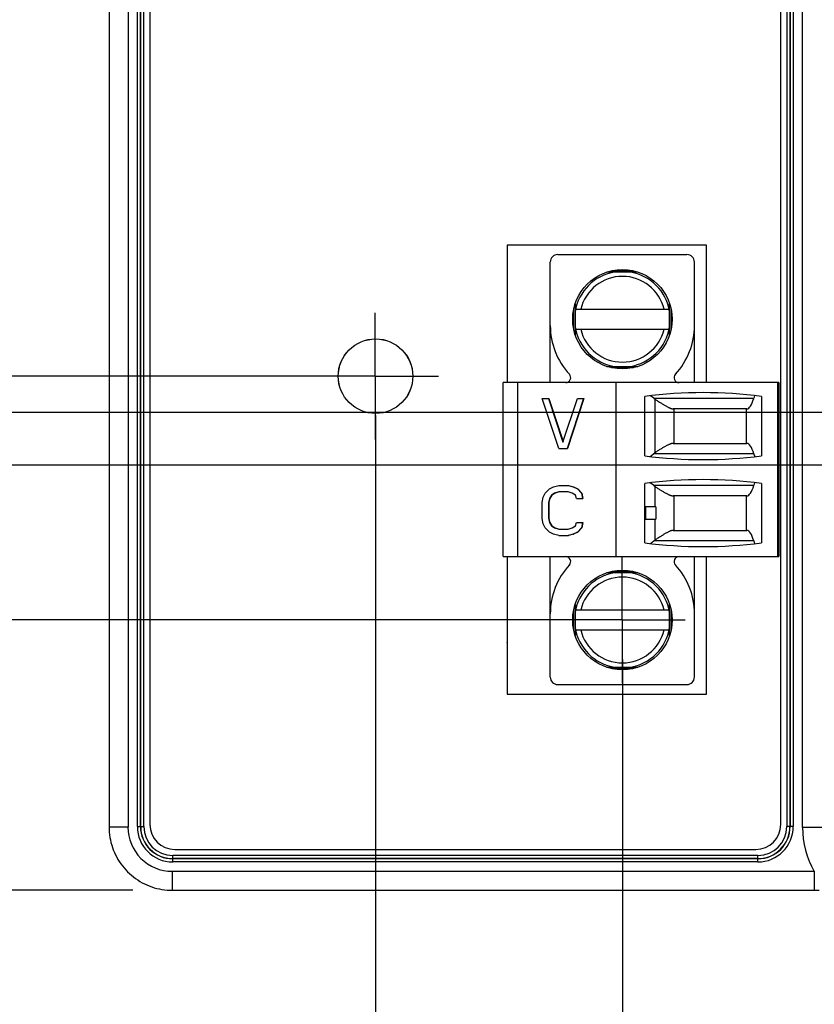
# Model space of a CAD drawing. Header units: inches. Extents: x 0 to 34, y 0 to 22.
# Tile 14 of 78: x 6.9 to 8.1, y 13.1 to 14.6. Entities that reach past the tile are written whole.
import ezdxf

# ---------------------------------------------------------------- set-up
doc = ezdxf.new("R2010")
doc.units = ezdxf.units.IN
doc.header["$LTSCALE"] = 1.87
doc.header["$MEASUREMENT"] = 0
doc.linetypes.add('CENTER', pattern=[0.6, 0.375, -0.075, 0.075, -0.075])
doc.layers.get('0').update_dxf_attribs({"linetype": 'CONTINUOUS'})
doc.layers.add('02___PRT_ALL_AXES', color=7, linetype='CONTINUOUS')
doc.layers.add('DIMENSIONS', color=7, linetype='CONTINUOUS')
doc.styles.get("Standard").update_dxf_attribs({"font": 'txt', "width": 0.8})
doc.dimstyles.new('DIMSTYLE_1', dxfattribs={"dimtxt": 0.15625, "dimasz": 0.1875, "dimexe": 0.125, "dimexo": 0.0625, "dimgap": 0.09, "dimtad": 0, "dimtih": 1, "dimtoh": 1, "dimzin": 4, "dimdsep": 46, "dimtxsty": 'STANDARD', "dimblk": 'CLOSED', "dimblk1": 'CLOSED', "dimblk2": 'CLOSED', "dimcen": 0.09, "dimadec": 0, "dimazin": 0, "dimtfac": 1, "dimtofl": 0, "dimtmove": 0, "dimatfit": 3, "dimldrblk": 'CLOSED', "dimfxl": 1, "dimtolj": 1, "dimtzin": 4, "dimarcsym": 0})

# ---------------------------------------------------------------- blocks, each defined once
blk = doc.blocks.new('*D5')
at = {"layer": 'DIMENSIONS', "color": 2, "linetype": 'CONTINUOUS'}
blk.add_line((7.4489, 13.9846), (7.4489, 12.546), dxfattribs=at)
at = {"layer": 'DIMENSIONS', "color": 2, "linetype": 'CONTINUOUS', "insert": (7.3708, 12.4679), "char_height": 0.15625, "width": 1.28125, "attachment_point": 3, "rotation": 90, "line_spacing_factor": 0.9}
blk.add_mtext('.42{\\Ftxt.shx;\\W1.000000;\\H0.156250; }[10,7]', dxfattribs=at)
blk = doc.blocks.new('_CLOSED')
at = {"color": 0, "linetype": 'BYBLOCK'}
for p, q in [((0, 0), (-1, 0.1667)), ((-1, 0.1667), (-1, -0.1667)), ((-1, -0.1667), (0, 0)), ((-1, 0), (0, 0))]:
    blk.add_line(p, q, dxfattribs=at)
blk = doc.blocks.new('*D6')
at = {"layer": 'DIMENSIONS', "color": 2, "linetype": 'CONTINUOUS'}
blk.add_line((7.8399, 13.5984), (7.8399, 12.546), dxfattribs=at)
at = {"layer": 'DIMENSIONS', "color": 2, "linetype": 'CONTINUOUS', "insert": (7.7618, 12.4679), "char_height": 0.15625, "width": 1.28125, "attachment_point": 3, "rotation": 90, "line_spacing_factor": 0.9}
blk.add_mtext('.81{\\Ftxt.shx;\\W1.000000;\\H0.156250; }[20,7]', dxfattribs=at)
blk = doc.blocks.new('*D7')
at = {"layer": 'DIMENSIONS', "color": 2, "linetype": 'CONTINUOUS'}
blk.add_line((8.5039, 13.6767), (8.5039, 12.546), dxfattribs=at)
at = {"layer": 'DIMENSIONS', "color": 2, "linetype": 'CONTINUOUS', "insert": (8.4258, 12.4679), "char_height": 0.15625, "width": 1.40625, "attachment_point": 3, "rotation": 90, "line_spacing_factor": 0.9}
blk.add_mtext('1.48{\\Ftxt.shx;\\W1.000000;\\H0.156250; }[37,5]', dxfattribs=at)
blk = doc.blocks.new('*D8')
at = {"layer": 'DIMENSIONS', "color": 2, "linetype": 'CONTINUOUS'}
blk.add_line((9.0253, 13.5038), (9.0253, 12.546), dxfattribs=at)
at = {"layer": 'DIMENSIONS', "color": 2, "linetype": 'CONTINUOUS', "insert": (8.9472, 12.4679), "char_height": 0.15625, "width": 1.40625, "attachment_point": 3, "rotation": 90, "line_spacing_factor": 0.9}
blk.add_mtext('2.00{\\Ftxt.shx;\\W1.000000;\\H0.156250; }[50,8]', dxfattribs=at)
blk = doc.blocks.new('*D11')
at = {"layer": 'DIMENSIONS', "color": 2, "linetype": 'CONTINUOUS'}
for p, q in [((6.733, 13.9063), (6.6979, 13.7947)), ((8.6329, 13.9063), (6.733, 13.9063)), ((6.6979, 13.7947), (6.355, 13.7947))]:
    blk.add_line(p, q, dxfattribs=at)
at = {"layer": 'DIMENSIONS', "color": 2, "linetype": 'CONTINUOUS', "insert": (6.2769, 13.8728), "char_height": 0.15625, "width": 1.40625, "attachment_point": 3, "rotation": 0, "line_spacing_factor": 0.9}
blk.add_mtext('2.77{\\Ftxt.shx;\\W1.000000;\\H0.156250; }[70,2]', dxfattribs=at)
blk = doc.blocks.new('*D12')
at = {"layer": 'DIMENSIONS', "color": 2, "linetype": 'CONTINUOUS'}
blk.add_line((8.3363, 13.9896), (6.355, 13.9896), dxfattribs=at)
at = {"layer": 'DIMENSIONS', "color": 2, "linetype": 'CONTINUOUS', "insert": (6.2769, 14.0677), "char_height": 0.15625, "width": 1.40625, "attachment_point": 3, "rotation": 0, "line_spacing_factor": 0.9}
blk.add_mtext('2.68{\\Ftxt.shx;\\W1.000000;\\H0.156250; }[68,1]', dxfattribs=at)
blk = doc.blocks.new('*D13')
at = {"layer": 'DIMENSIONS', "color": 2, "linetype": 'CONTINUOUS'}
for p, q in [((6.7622, 13.6609), (6.7053, 13.5608)), ((7.7774, 13.6609), (6.7622, 13.6609)), ((6.7053, 13.5608), (6.355, 13.5608))]:
    blk.add_line(p, q, dxfattribs=at)
at = {"layer": 'DIMENSIONS', "color": 2, "linetype": 'CONTINUOUS', "insert": (6.2769, 13.6389), "char_height": 0.15625, "width": 1.40625, "attachment_point": 3, "rotation": 0, "line_spacing_factor": 0.9}
blk.add_mtext('3.01{\\Ftxt.shx;\\W1.000000;\\H0.156250; }[76,5]', dxfattribs=at)
blk = doc.blocks.new('*D14')
at = {"layer": 'DIMENSIONS', "color": 2, "linetype": 'CONTINUOUS'}
for p, q in [((6.6263, 14.2061), (6.355, 14.2061)), ((6.7202, 14.0471), (6.6263, 14.2061)), ((7.3864, 14.0471), (6.7202, 14.0471))]:
    blk.add_line(p, q, dxfattribs=at)
at = {"layer": 'DIMENSIONS', "color": 2, "linetype": 'CONTINUOUS', "insert": (6.2769, 14.2842), "char_height": 0.15625, "width": 1.40625, "attachment_point": 3, "rotation": 0, "line_spacing_factor": 0.9}
blk.add_mtext('2.62{\\Ftxt.shx;\\W1.000000;\\H0.156250; }[66,7]', dxfattribs=at)
blk = doc.blocks.new('*D15')
at = {"layer": 'DIMENSIONS', "color": 2, "linetype": 'CONTINUOUS'}
blk.add_line((7.0644, 13.2328), (6.355, 13.2328), dxfattribs=at)
at = {"layer": 'DIMENSIONS', "color": 2, "linetype": 'CONTINUOUS', "insert": (6.2769, 13.3109), "char_height": 0.15625, "width": 1.40625, "attachment_point": 3, "rotation": 0, "line_spacing_factor": 0.9}
blk.add_mtext('3.44{\\Ftxt.shx;\\W1.000000;\\H0.156250; }[87,3]', dxfattribs=at)

msp = doc.modelspace()

# ---------------------------------------------------------------- linework, layer by layer
at = {"color": 7, "linetype": 'CONTINUOUS'}
for p, q in [((7.0269, 16.5714), (7.0269, 13.3328)), ((7.0569, 16.5714), (7.0569, 13.3328)), ((7.0717, 13.3337), (7.0717, 16.5705)), ((7.0766, 13.3337), (7.0766, 16.5705)), ((7.077, 13.3337), (7.077, 16.5705)), ((7.0819, 13.3337), (7.0819, 16.5705)), ((7.0915, 16.5673), (7.0915, 13.3369)), ((8.0907, 13.3369), (8.0907, 16.5673)), ((8.1003, 16.5705), (8.1003, 13.3337)), ((8.1053, 16.5705), (8.1053, 13.3337)), ((8.1056, 16.5705), (8.1056, 13.3337)), ((8.1105, 16.5705), (8.1105, 13.3337)), ((8.1254, 13.3322), (8.1254, 16.572)), ((7.6576, 14.2547), (7.6576, 14.0369)), ((7.973, 14.2547), (7.6576, 14.2547)), ((7.973, 14.0369), (7.973, 14.2547)), ((7.7375, 14.2397), (7.9422, 14.2397)), ((7.7257, 14.0369), (7.7257, 14.2278)), ((7.9541, 14.0369), (7.9541, 14.2278)), ((7.8644, 14.2121), (7.8153, 14.2121)), ((7.8224, 14.2141), (7.8574, 14.2141)), ((7.7651, 14.1618), (7.7651, 14.1128)), ((7.9147, 14.1128), (7.9147, 14.1618)), ((7.7631, 14.1199), (7.7631, 14.1547)), ((7.7658, 14.153), (7.914, 14.153)), ((7.9167, 14.1547), (7.9167, 14.1199)), ((7.7658, 14.1216), (7.914, 14.1216)), ((7.8153, 14.0625), (7.8644, 14.0625)), ((7.8574, 14.0605), (7.8224, 14.0605)), ((7.6509, 13.7613), (7.6509, 14.0369)), ((8.0879, 14.0369), (7.6509, 14.0369)), ((7.6745, 13.7613), (7.6745, 14.0369)), ((7.83, 13.7613), (7.83, 14.0369)), ((8.0859, 13.7613), (8.0859, 14.0369)), ((8.0879, 14.0369), (8.0879, 13.7613)), ((7.7392, 13.9328), (7.7129, 14.0115)), ((7.7129, 14.0115), (7.7233, 14.0115)), ((7.7228, 14.0115), (7.7457, 13.9428)), ((7.7233, 14.0115), (7.746, 13.9437)), ((7.7457, 13.9428), (7.7687, 14.0115)), ((7.7785, 14.0115), (7.7523, 13.9328)), ((7.7791, 14.0115), (7.7529, 13.9328)), ((7.7687, 14.0115), (7.7791, 14.0115)), ((7.8753, 13.921), (7.8753, 14.0151)), ((7.8897, 14.0121), (7.8845, 14.0161)), ((7.8897, 14.0121), (8.0478, 14.0121)), ((7.8916, 13.9259), (7.8916, 14.0106)), ((8.0604, 14.0151), (8.0604, 13.921)), ((8.0369, 13.9954), (7.9204, 13.9954)), ((7.9214, 13.9954), (7.9214, 13.9406)), ((8.0367, 13.9406), (8.0367, 13.9954)), ((7.7392, 13.9328), (7.7529, 13.9328)), ((7.9202, 13.9406), (8.037, 13.9406)), ((7.8841, 13.92), (7.889, 13.924)), ((8.048, 13.924), (7.889, 13.924)), ((7.7178, 13.862), (7.7244, 13.8687)), ((7.7244, 13.8687), (7.731, 13.872)), ((7.731, 13.872), (7.7392, 13.8737)), ((7.7392, 13.8737), (7.7545, 13.8737)), ((7.7539, 13.8737), (7.7621, 13.872)), ((7.7545, 13.8737), (7.7627, 13.872)), ((7.7621, 13.872), (7.7687, 13.8687)), ((7.7621, 13.872), (7.7627, 13.872)), ((7.7627, 13.872), (7.7693, 13.8687)), ((7.7687, 13.8687), (7.7753, 13.862)), ((7.7687, 13.8687), (7.7693, 13.8687)), ((7.7693, 13.8687), (7.7758, 13.862)), ((7.8753, 13.7832), (7.8753, 13.8773)), ((7.889, 13.8743), (7.8841, 13.8783)), ((7.889, 13.8743), (8.048, 13.8743)), ((7.8916, 13.8401), (7.8916, 13.8723)), ((8.0604, 13.8773), (8.0604, 13.7832)), ((7.7129, 13.8469), (7.7146, 13.8553)), ((7.7146, 13.8553), (7.7178, 13.862)), ((7.7244, 13.8536), (7.7228, 13.8469)), ((7.725, 13.8536), (7.7233, 13.8469)), ((7.7277, 13.8586), (7.7244, 13.8536)), ((7.7244, 13.8536), (7.725, 13.8536)), ((7.7283, 13.8586), (7.725, 13.8536)), ((7.7326, 13.862), (7.7277, 13.8586)), ((7.7277, 13.8586), (7.7283, 13.8586)), ((7.7332, 13.862), (7.7283, 13.8586)), ((7.7392, 13.8637), (7.7326, 13.862)), ((7.7326, 13.862), (7.7332, 13.862)), ((7.7397, 13.8637), (7.7332, 13.862)), ((7.7539, 13.8637), (7.7392, 13.8637)), ((7.7605, 13.862), (7.7539, 13.8637)), ((7.7654, 13.8586), (7.7605, 13.862)), ((7.7671, 13.8536), (7.7654, 13.8586)), ((7.7671, 13.8536), (7.7775, 13.8536)), ((7.7753, 13.862), (7.7769, 13.8536)), ((7.7753, 13.862), (7.7758, 13.862)), ((7.7758, 13.862), (7.7775, 13.8536)), ((8.037, 13.8576), (7.9202, 13.8576)), ((7.9214, 13.8576), (7.9214, 13.8028)), ((8.0367, 13.8028), (8.0367, 13.8576)), ((7.7129, 13.8218), (7.7129, 13.8469)), ((7.7228, 13.8469), (7.7228, 13.8218)), ((7.7228, 13.8469), (7.7233, 13.8469)), ((7.7233, 13.8469), (7.7233, 13.8218)), ((7.8754, 13.8204), (7.8754, 13.8401)), ((7.893, 13.8401), (7.8754, 13.8401)), ((7.8773, 13.8204), (7.8773, 13.8401)), ((7.893, 13.8401), (7.893, 13.8204)), ((7.7146, 13.8134), (7.7129, 13.8218)), ((7.7228, 13.8218), (7.7244, 13.8151)), ((7.7228, 13.8218), (7.7233, 13.8218)), ((7.7233, 13.8218), (7.725, 13.8151)), ((7.8754, 13.8204), (7.893, 13.8204)), ((7.8916, 13.7876), (7.8916, 13.8204)), ((7.7178, 13.8067), (7.7146, 13.8134)), ((7.7244, 13.8), (7.7178, 13.8067)), ((7.7244, 13.8151), (7.7277, 13.8101)), ((7.7244, 13.8151), (7.725, 13.8151)), ((7.725, 13.8151), (7.7283, 13.8101)), ((7.7277, 13.8101), (7.7326, 13.8067)), ((7.7277, 13.8101), (7.7283, 13.8101)), ((7.7283, 13.8101), (7.7332, 13.8067)), ((7.7326, 13.8067), (7.7392, 13.805)), ((7.7326, 13.8067), (7.7332, 13.8067)), ((7.7332, 13.8067), (7.7397, 13.805)), ((7.7392, 13.805), (7.7539, 13.805)), ((7.7539, 13.805), (7.7605, 13.8067)), ((7.7605, 13.8067), (7.7654, 13.8101)), ((7.7654, 13.8101), (7.7671, 13.8151)), ((7.7671, 13.8151), (7.7775, 13.8151)), ((7.7753, 13.8067), (7.7687, 13.8)), ((7.7758, 13.8067), (7.7693, 13.8)), ((7.7769, 13.8151), (7.7753, 13.8067)), ((7.7753, 13.8067), (7.7758, 13.8067)), ((7.7775, 13.8151), (7.7758, 13.8067)), ((7.9204, 13.8028), (8.0369, 13.8028)), ((7.731, 13.7967), (7.7244, 13.8)), ((7.7392, 13.795), (7.731, 13.7967)), ((7.7392, 13.795), (7.7545, 13.795)), ((7.7621, 13.7967), (7.7539, 13.795)), ((7.7627, 13.7967), (7.7545, 13.795)), ((7.7687, 13.8), (7.7621, 13.7967)), ((7.7621, 13.7967), (7.7627, 13.7967)), ((7.7693, 13.8), (7.7627, 13.7967)), ((7.7687, 13.8), (7.7693, 13.8)), ((7.8845, 13.7821), (7.8897, 13.7862)), ((8.0478, 13.7862), (7.8897, 13.7862)), ((7.6509, 13.7613), (8.0879, 13.7613)), ((7.6576, 13.7613), (7.6576, 13.5436)), ((7.7257, 13.5704), (7.7257, 13.7613)), ((7.9541, 13.5704), (7.9541, 13.7613)), ((7.973, 13.5436), (7.973, 13.7613)), ((7.8644, 13.7357), (7.8153, 13.7357)), ((7.8224, 13.7377), (7.8574, 13.7377)), ((7.7631, 13.6435), (7.7631, 13.6783)), ((7.7651, 13.6855), (7.7651, 13.6364)), ((7.9147, 13.6364), (7.9147, 13.6855)), ((7.9167, 13.6783), (7.9167, 13.6435)), ((7.914, 13.6767), (7.7658, 13.6767)), ((7.7658, 13.6452), (7.914, 13.6452)), ((7.6577, 13.6171), (7.6576, 13.6171)), ((7.6577, 13.5436), (7.6577, 13.6171)), ((7.8153, 13.5861), (7.8644, 13.5861)), ((7.8574, 13.5841), (7.8224, 13.5841)), ((7.7375, 13.5586), (7.9422, 13.5586)), ((7.6576, 13.5436), (7.973, 13.5436)), ((7.0569, 13.3328), (7.0269, 13.3328)), ((7.0717, 13.3337), (7.0819, 13.3337)), ((8.1105, 13.3337), (8.1003, 13.3337)), ((8.1648, 13.3322), (8.1254, 13.3322)), ((7.1277, 13.2777), (7.1277, 13.2879)), ((8.0545, 13.2879), (7.1277, 13.2879)), ((7.1309, 13.2975), (8.0513, 13.2975)), ((8.0545, 13.2777), (8.0545, 13.2879)), ((8.0545, 13.2829), (7.1277, 13.2829)), ((8.0545, 13.2826), (7.1277, 13.2826)), ((8.0545, 13.2777), (7.1277, 13.2777)), ((7.1269, 13.2628), (7.1269, 13.2328)), ((7.1269, 13.2628), (8.1439, 13.2628)), ((8.1439, 13.2628), (8.1439, 13.2328)), ((7.1269, 13.2328), (8.1514, 13.2328))]:
    msp.add_line(p, q, dxfattribs=at)
msp.add_lwpolyline([(7.0269, 13.3328), (7.0269, 13.3289), (7.0272, 13.3248), (7.0276, 13.3206), (7.0282, 13.3165), (7.0289, 13.3125), (7.0299, 13.3084), (7.031, 13.3044), (7.0322, 13.3005), (7.0336, 13.2966), (7.0352, 13.2928), (7.037, 13.289), (7.0389, 13.2853), (7.0409, 13.2817), (7.0431, 13.2782), (7.0454, 13.2748), (7.0479, 13.2714), (7.0505, 13.2682), (7.0533, 13.2651), (7.0561, 13.2621), (7.0591, 13.2592), (7.0622, 13.2565), (7.0654, 13.2539), (7.0688, 13.2514), (7.0722, 13.2491), (7.0757, 13.2469), (7.0793, 13.2448), (7.083, 13.2429), (7.0868, 13.2412), (7.0906, 13.2396), (7.0945, 13.2382), (7.0984, 13.2369), (7.1024, 13.2358), (7.1065, 13.2349), (7.1106, 13.2342), (7.1147, 13.2336), (7.1188, 13.2331), (7.1229, 13.2329), (7.1269, 13.2328)], dxfattribs=at)
for centre, radius in [((7.8399, 14.1373), 0.0787), ((7.4489, 14.0471), 0.0591), ((7.4489, 14.0471), 0.059), ((7.8399, 13.6609), 0.0787)]:
    msp.add_circle(centre, radius, dxfattribs=at)
for centre, radius, start, end in [((7.7375, 14.2278), 0.0118, 90, 180), ((7.9422, 14.2278), 0.0118, 0, 90), ((7.8399, 14.1373), 0.0758, 99.1563, 170.7983), ((7.8399, 14.1373), 0.0758, 9.2017, 80.8343), ((7.8399, 14.1373), 0.0679, 13.408, 166.592), ((7.8399, 14.1276), 0.1142, 180, 222.7041), ((7.8399, 14.1373), 0.0758, 189.2017, 260.8437), ((7.8399, 14.1373), 0.0679, 193.408, 346.592), ((7.8399, 14.1373), 0.0758, 279.1657, 350.7983), ((7.8399, 14.1276), 0.1142, 317.2959, 360), ((7.7502, 14.0448), 0.00787, 270, 42.7041), ((7.9296, 14.0448), 0.00787, 137.2959, 270), ((7.9678, 13.2933), 0.7277, 82.6956, 97.3044), ((7.9056, 14.032), 0.0256, 231.393, 236.8149), ((7.9678, 14.6427), 0.7277, 262.6956, 277.3044), ((7.9052, 13.9046), 0.0252, 122.4362, 129.9338), ((7.9678, 13.1555), 0.7277, 82.6956, 97.3044), ((7.9052, 13.8936), 0.0252, 230.0662, 237.5638), ((7.9055, 13.7664), 0.0253, 123.1581, 128.634), ((7.9678, 14.5049), 0.7277, 262.6956, 277.3044), ((7.7502, 13.7534), 0.00787, 317.2959, 90), ((7.9296, 13.7534), 0.00787, 90, 222.7041), ((7.8399, 13.6707), 0.1142, 137.2959, 180), ((7.8399, 13.6707), 0.1142, 0, 42.7041), ((7.8399, 13.6609), 0.0758, 99.1657, 170.7983), ((7.8399, 13.6609), 0.0679, 13.408, 166.592), ((7.8399, 13.6609), 0.0758, 9.2017, 80.8343), ((7.8399, 13.6609), 0.0758, 189.2017, 260.8437), ((7.8399, 13.6609), 0.0758, 279.1563, 350.7983), ((7.8399, 13.6609), 0.0679, 193.408, 346.592), ((7.4539, 13.6171), 0.2039, 0, 2.3719), ((7.7375, 13.5704), 0.0118, 180, 270), ((7.9422, 13.5704), 0.0118, 270, 360), ((7.1309, 13.3369), 0.0394, 180, 270), ((8.0513, 13.3369), 0.0394, 270, 360), ((7.1268, 13.3328), 0.07, 180.0017, 270.0058), ((7.1277, 13.3337), 0.056, 180, 270), ((7.1277, 13.3337), 0.0511, 180, 270), ((7.1277, 13.3337), 0.0508, 180, 270), ((7.1277, 13.3337), 0.0458, 180, 270), ((8.0545, 13.3337), 0.056, 270, 360), ((8.0545, 13.3337), 0.0511, 270, 360), ((8.0545, 13.3337), 0.0508, 270, 360), ((8.0545, 13.3337), 0.0458, 270, 360), ((8.2647, 13.3322), 0.1394, 179.9971, 209.8645)]:
    msp.add_arc(centre, radius, start, end, dxfattribs=at)
for centre, major_axis, start_param, end_param in [((8.0369, 14.0544), (0, 0.0591), -3.141593, -2.370847), ((8.0537, 13.9895), (0, 0.0315), 0.545915, 0.770746), ((8.037, 13.8816), (0, 0.0591), -0.770746, 0), ((8.0539, 13.9466), (0, 0.0315), -3.912338, -3.688548), ((8.037, 13.9166), (0, 0.0591), -3.141593, -2.370847), ((8.0539, 13.8517), (0, 0.0315), 0.546955, 0.770746), ((8.0369, 13.7438), (0, 0.0591), -0.770746, 0), ((8.0537, 13.8088), (0, 0.0315), -3.912338, -3.687508)]:
    msp.add_ellipse(centre, major_axis=major_axis, ratio=0.266667, start_param=start_param, end_param=end_param, dxfattribs=at)
for points in [[(7.8845, 14.0161), (7.8845, 14.0161), (7.8844, 14.0161), (7.8844, 14.0162)], [(7.884, 13.9199), (7.884, 13.9199), (7.884, 13.9199), (7.8841, 13.92)], [(7.8841, 13.8783), (7.884, 13.8783), (7.884, 13.8783), (7.884, 13.8783)], [(7.8844, 13.7821), (7.8844, 13.7821), (7.8845, 13.7821), (7.8845, 13.7821)]]:
    msp.add_open_spline(points, degree=3, dxfattribs=at)
for points, knots in [([(7.8916, 14.0106), (7.8932, 14.0096), (7.8954, 14.0081), (7.8984, 14.0062), (7.9006, 14.0048), (7.9027, 14.0035), (7.9048, 14.0022), (7.9067, 14.0011), (7.9086, 14), (7.9104, 13.999), (7.9122, 13.9981), (7.9136, 13.9974), (7.9146, 13.9969), (7.9154, 13.9966), (7.9161, 13.9963), (7.9168, 13.9961), (7.9175, 13.9959), (7.9181, 13.9957), (7.9188, 13.9955), (7.9193, 13.9954), (7.9199, 13.9954), (7.9203, 13.9954), (7.9204, 13.9954)], [0, 0, 0, 0, 0.167583, 0.24826, 0.326607, 0.402412, 0.475448, 0.545473, 0.612235, 0.675468, 0.734904, 0.790282, 0.816373, 0.84136, 0.86522, 0.887933, 0.909484, 0.929869, 0.949089, 0.967161, 0.984115, 1, 1, 1, 1]), ([(7.9202, 13.9406), (7.9201, 13.9406), (7.9197, 13.9406), (7.9191, 13.9406), (7.9185, 13.9405), (7.9179, 13.9403), (7.9173, 13.9402), (7.9166, 13.94), (7.9159, 13.9397), (7.9149, 13.9393), (7.9136, 13.9388), (7.912, 13.938), (7.9103, 13.9372), (7.9085, 13.9362), (7.9066, 13.9351), (7.9046, 13.934), (7.9026, 13.9328), (7.9005, 13.9315), (7.8984, 13.9302), (7.8954, 13.9283), (7.8931, 13.9269), (7.8916, 13.9259)], [0, 0, 0, 0, 0.016222, 0.033487, 0.051843, 0.071318, 0.091927, 0.113673, 0.136551, 0.160546, 0.211811, 0.26728, 0.326722, 0.389884, 0.456511, 0.526349, 0.599153, 0.67469, 0.75274, 0.8331, 1, 1, 1, 1]), ([(7.8916, 13.8723), (7.8931, 13.8713), (7.8954, 13.8699), (7.8984, 13.868), (7.9005, 13.8667), (7.9026, 13.8654), (7.9046, 13.8642), (7.9066, 13.8631), (7.9085, 13.862), (7.9103, 13.8611), (7.912, 13.8602), (7.9136, 13.8594), (7.9149, 13.8589), (7.9159, 13.8585), (7.9166, 13.8583), (7.9173, 13.8581), (7.9179, 13.8579), (7.9185, 13.8577), (7.9191, 13.8576), (7.9197, 13.8576), (7.9201, 13.8576), (7.9202, 13.8576)], [0, 0, 0, 0, 0.1669, 0.24726, 0.32531, 0.400847, 0.473651, 0.543489, 0.610116, 0.673278, 0.73272, 0.788189, 0.839454, 0.863449, 0.886327, 0.908073, 0.928682, 0.948157, 0.966513, 0.983778, 1, 1, 1, 1]), ([(7.9204, 13.8028), (7.9203, 13.8028), (7.9199, 13.8028), (7.9193, 13.8028), (7.9188, 13.8027), (7.9181, 13.8025), (7.9175, 13.8024), (7.9168, 13.8021), (7.9161, 13.8019), (7.9154, 13.8016), (7.9146, 13.8013), (7.9136, 13.8008), (7.9122, 13.8001), (7.9104, 13.7992), (7.9086, 13.7982), (7.9067, 13.7972), (7.9048, 13.796), (7.9027, 13.7947), (7.9006, 13.7934), (7.8984, 13.792), (7.8954, 13.7901), (7.8932, 13.7886), (7.8916, 13.7876)], [0, 0, 0, 0, 0.015885, 0.032839, 0.050911, 0.070131, 0.090516, 0.112067, 0.13478, 0.15864, 0.183627, 0.209718, 0.265096, 0.324532, 0.387765, 0.454527, 0.524552, 0.597588, 0.673393, 0.75174, 0.832417, 1, 1, 1, 1])]:
    msp.add_open_spline(points, degree=3, knots=knots, dxfattribs=at)
at = {"layer": '02___PRT_ALL_AXES', "color": 7, "linetype": 'CENTER'}
for p, q in [((7.4485, 14.0471), (7.4485, 14.1472)), ((7.4485, 14.0471), (7.3484, 14.0471)), ((7.4485, 14.0471), (7.4485, 13.947)), ((7.4485, 14.0471), (7.5486, 14.0471)), ((7.8395, 13.6611), (7.8395, 13.7612)), ((7.8395, 13.6611), (7.7394, 13.6611)), ((7.8395, 13.6611), (7.8395, 13.561)), ((7.8395, 13.6611), (7.9396, 13.6611))]:
    msp.add_line(p, q, dxfattribs=at)

# ---------------------------------------------------------------- dimensions: what is measured, and where the dimension line sits
at = {"layer": 'DIMENSIONS', "color": 2, "linetype": 'CONTINUOUS'}
for feature_location, offset, dtype, origin, picture, middle in [((8.6329, 13.9063), (-2.2779, -0.1116), 0, (8.6954, 16.6714), '*D11', (5.5737, 13.7947)), ((8.3363, 13.9896), (-1.9813, 0), 0, (8.3988, 16.6714), '*D12', (5.5737, 13.9896)), ((7.7774, 13.6609), (-1.4224, -0.1002), 0, (7.8399, 16.6714), '*D13', (5.5737, 13.5608)), ((7.3864, 14.0471), (-1.0314, 0.159), 0, (7.4489, 16.6714), '*D14', (5.5737, 14.2061)), ((7.0644, 13.2328), (-0.7094, 0), 0, (7.1269, 16.6714), '*D15', (5.5737, 13.2328)), ((7.4489, 13.9846), (0, -1.4386), 1, (7.0269, 14.0471), '*D5', (7.4489, 11.8272)), ((8.5039, 13.6767), (0, -1.1307), 1, (7.0269, 13.7392), '*D7', (8.5039, 11.7647)), ((7.8399, 13.5984), (0, -1.0524), 1, (7.0269, 13.6609), '*D6', (7.8399, 11.8272)), ((9.0253, 13.5038), (0, -0.9578), 1, (7.0269, 13.5663), '*D8', (9.0253, 11.7647))]:
    dim = msp.add_ordinate_dim(feature_location=feature_location, offset=offset, dtype=dtype, origin=origin, dimstyle='DIMSTYLE_1', override={"dimtad": 1, "dimtih": 0, "dimtoh": 0}, dxfattribs=at)
    dim.commit()
    dim.dimension.update_dxf_attribs({"geometry": picture, "text_midpoint": middle})

doc.saveas('drawing.dxf')
